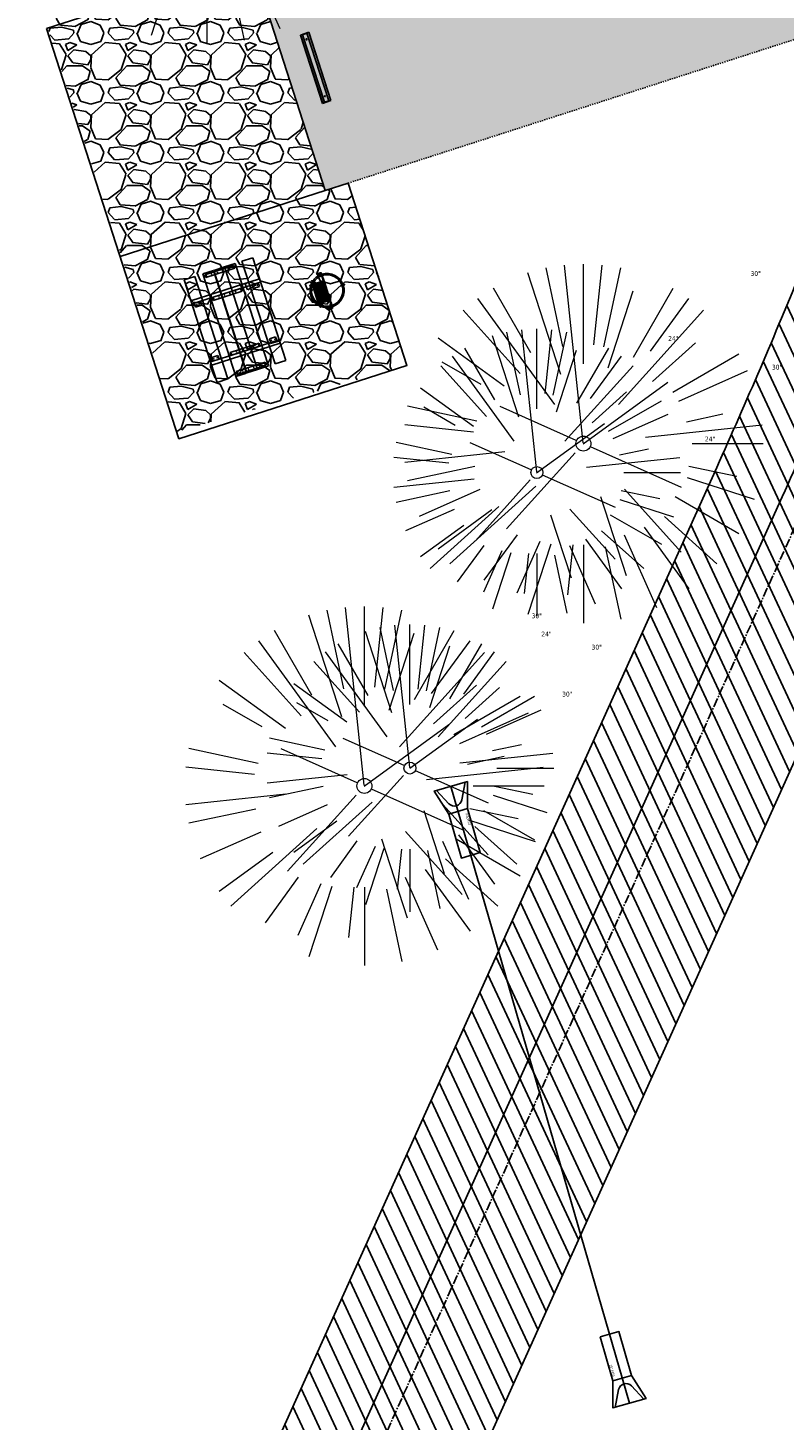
# Model space of a CAD drawing. Header units: feet. Extents: x 1134296 to 1140710, y 647902 to 649877.
# Tile 39 of 57: x 1134965 to 1135028, y 648829 to 648945. Entities that reach past the tile are written whole.
import ezdxf
from ezdxf.lldxf.tags import DXFTag

# ---------------------------------------------------------------- set-up
doc = ezdxf.new("R2010")
doc.units = ezdxf.units.FT
doc.header["$MEASUREMENT"] = 0
doc.linetypes.add('CENTER2', pattern=[1.125, 0.75, -0.125, 0.125, -0.125])
doc.linetypes.add('RAD', pattern=[0.13, 0.08, -0.05])
for name, color, linetype, lineweight in [('-ANGLE-IRON', 8, 'Continuous', 25), ('V-SITE-VEGE', 55, 'Continuous', 18), ('V-SITE-VEGE-TEXT', 8, 'Continuous', 18)]:
    doc.layers.add(name, color=color, linetype=linetype, lineweight=lineweight)
for name, color, linetype in [('-BOLTS-LAGS-SCREWS', 7, 'Continuous'), ('-CONCRETE', 9, 'Continuous'), ('-HARDWARE', 7, 'Continuous'), ('-TIMBER', 5, 'Continuous'), ('C-CAMPSITE-PADS', 6, 'Continuous'), ('C-PRKG-ASPH', 8, 'Continuous'), ('C-PRKG-GRVL', 8, 'Continuous'), ('C-PRKG-WHEL-STOP', 9, 'Continuous'), ('C-ROAD-ASPHALT', 1, 'Continuous'), ('C-ROAD-CNTR', 1, 'CENTER2'), ('C-ROAD-GRVL', 1, 'RAD'), ('C-SWLK-GRVL-PATT', 8, 'Continuous'), ('C-UTIL-STRM-PIPE', 210, 'Continuous'), ('C-UTIL-STRM-STRC', 210, 'Continuous'), ('C-UTIL-WATER-MEP', 7, 'WATER (.5x)'), ('G-XREF', 7, 'Continuous')]:
    doc.layers.add(name, color=color, linetype=linetype)
doc.styles.add('SEI-Dim & Leader', font='tahoma.ttf')
doc.styles.get("Standard").update_dxf_attribs({"font": 'arial.ttf'})
tags = doc.linetypes.add('WATER (.5x)', pattern='A,0.75,-0.2,["W",Standard,S=0.08,R=0,X=-0.1,Y=-0.04],-0.05', length=1).pattern_tags.tags
tags[6] = DXFTag(74, 10)
pattern_1 = [(115, (0, 0), (-1.132884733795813, -0.5282728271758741), [])]

# ---------------------------------------------------------------- blocks, each defined once
blk = doc.blocks.new('V-SITE-VEGE-Coniferious Tree 2')
at = {"color": 0, "linetype": 'ByBlock'}
for p, q in [((-0.06264093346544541, 0.1926377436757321), (-0.1545378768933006, 0.4755369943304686)), ((-0.0574950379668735, 0.2703678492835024), (-0.1039851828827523, 0.4890788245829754)), ((-0.0003172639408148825, 0.0025937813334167), (-0.05229705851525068, 0.4972664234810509)), ((-3.601054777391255e-05, 0.2219193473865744), (-3.601054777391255e-05, 0.5000060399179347)), ((0.02890183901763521, 0.2753366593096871), (0.05222503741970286, 0.4972664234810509)), ((0.0571938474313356, 0.2692740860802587), (0.1039131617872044, 0.4890788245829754)), ((-0.1460065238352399, 0.2528363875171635), (-0.2500390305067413, 0.4330260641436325)), ((0.139142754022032, 0.2410654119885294), (0.2499670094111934, 0.4330260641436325)), ((-0.07913071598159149, 0.1088658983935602), (-0.2939353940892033, 0.4045257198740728)), ((0.06850648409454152, 0.2109817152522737), (0.1382469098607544, 0.425630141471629)), ((0.1868724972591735, 0.2572635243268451), (0.2938633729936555, 0.4045257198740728)), ((-0.1756943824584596, 0.1950752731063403), (-0.3346129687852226, 0.3715878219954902)), ((0.09777767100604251, 0.108636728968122), (0.3345409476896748, 0.3715878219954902)), ((-0.2201011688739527, 0.1598873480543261), (-0.4045617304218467, 0.2938993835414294)), ((0.1919663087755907, 0.1728666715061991), (0.3115823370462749, 0.2805763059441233)), ((0.2487690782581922, 0.143647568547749), (0.4329900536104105, 0.2500030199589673)), ((-0.2844040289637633, 0.1641894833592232), (-0.393144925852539, 0.2269610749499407)), ((0.2658942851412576, 0.1183972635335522), (0.4567507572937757, 0.2033670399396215)), ((-0.0009318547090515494, -0.0006770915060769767), (0.2349564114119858, 0.1707208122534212)), ((-0.2961437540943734, 0.06292784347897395), (-0.4891148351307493, 0.1039491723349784)), ((-0.01992166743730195, 0.008854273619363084), (-0.2318825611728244, 0.1032199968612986)), ((0.2872695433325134, 0.06106323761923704), (0.3884790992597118, 0.08257391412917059)), ((-0.3060292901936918, 0.03215663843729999), (-0.4973024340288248, 0.05226104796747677)), ((0.173080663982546, 0.01818771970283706), (0.497230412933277, 0.05226104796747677)), ((0.3024988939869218, 0), (0.4999700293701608, 0)), ((-0.2182782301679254, -0.02292736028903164), (-0.4973024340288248, -0.05226104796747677)), ((-0.02300503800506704, -0.02554197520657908), (-0.2137781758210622, -0.2373882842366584)), ((0.01849546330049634, -0.008260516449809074), (0.2719985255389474, -0.1211160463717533)), ((-0.302185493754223, -0.0642195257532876), (-0.4891148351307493, -0.1039491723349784)), ((0.2936342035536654, -0.06241742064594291), (0.4274066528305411, -0.09084484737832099)), ((0.2891445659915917, -0.09395946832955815), (0.4755009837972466, -0.1545018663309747)), ((-0.2881436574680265, -0.1282723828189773), (-0.4568227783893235, -0.2033670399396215)), ((-0.1320480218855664, -0.1188660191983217), (-0.3716238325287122, -0.3345769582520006)), ((0.04781873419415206, -0.1473038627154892), (0.1192466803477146, -0.3671294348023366)), ((0.1143820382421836, -0.1271057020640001), (0.2718110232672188, -0.301920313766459)), ((0.2555295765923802, -0.1475434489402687), (0.4329900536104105, -0.2500030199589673)), ((-0.254528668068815, -0.1848980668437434), (-0.4045617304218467, -0.2938993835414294)), ((0.1688618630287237, -0.2324611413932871), (0.2938633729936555, -0.4045257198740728)), ((0.2253521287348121, -0.2029399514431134), (0.3715518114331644, -0.3345769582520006)), ((-0.1842986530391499, -0.2536176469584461), (-0.2766747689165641, -0.3807650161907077)), ((0.1131111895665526, -0.2541280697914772), (0.2033310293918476, -0.4567867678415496)), ((-0.1213812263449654, -0.2725449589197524), (-0.1855903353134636, -0.4167758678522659)), ((-0.09098502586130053, -0.2799408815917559), (-0.1545378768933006, -0.4755369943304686)), ((-0.02966136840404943, -0.2817638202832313), (-0.04434904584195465, -0.4216092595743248)), ((-3.601054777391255e-05, -0.2817638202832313), (-3.601054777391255e-05, -0.5000060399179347)), ((0.06104806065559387, -0.2873055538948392), (0.1039131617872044, -0.4890788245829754))]:
    blk.add_line(p, q, dxfattribs=at)
blk.add_circle((-3.601054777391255e-05, 0), 0.02083358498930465)
blk = doc.blocks.new('C_XBASE-PACTOLA_02403811')
at = {"layer": 'V-SITE-VEGE', "xscale": 29.99963760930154, "yscale": 29.99963760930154, "zscale": 29.99963760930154}
for p in [(1134979.718, 648959.1), (1135011.16, 648910.728), (1134992.881, 648882.126)]:
    blk.add_blockref('V-SITE-VEGE-Coniferious Tree 2', p, dxfattribs=at)
at = {"layer": 'V-SITE-VEGE', "xscale": 23.99971008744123, "yscale": 23.99971008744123, "zscale": 23.99971008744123, "rotation": 8.537736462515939e-07}
for p in [(1135007.276, 648908.312), (1134996.683, 648883.617)]:
    blk.add_blockref('V-SITE-VEGE-Coniferious Tree 2', p, dxfattribs=at)
at = {"layer": 'V-SITE-VEGE-TEXT', "char_height": 0.4, "attachment_point": 7, "style": 'SEI-Dim & Leader'}
for s, insert in [('30"', (1135025.11890625, 648924.728)), ('24"', (1135018.243125, 648919.312)), ('30"', (1135026.90090625, 648916.906)), ('24"', (1135021.310125, 648910.913)), ('30"', (1135006.83990625, 648896.126)), ('24"', (1135007.650125, 648894.617)), ('30"', (1135011.84790625, 648893.516)), ('30"', (1135009.39090625, 648889.591))]:
    blk.add_mtext(s, dxfattribs=dict(at, insert=insert))
blk = doc.blocks.new('*U1397')
at = {"flags": 128}
blk.add_lwpolyline([(-0.1771046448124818, -2.31034417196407), (-1.38081670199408, -0.399689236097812), (1.380816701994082, 0.3996892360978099), (1.383818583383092, -1.85852155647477)], dxfattribs=at)
blk.add_lwpolyline([(1.200710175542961, 0.3475558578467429), (0.9077532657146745, -1.138492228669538, -0.609256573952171), (-0.1592595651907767, -1.447348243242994), (-1.200710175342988, -0.3475558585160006)], format="xyb", dxfattribs=at)
blk.add_lwpolyline([(2.448729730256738, -5.53749753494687), (0.8878065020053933, -5.989320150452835), (-0.1771046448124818, -2.31034417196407), (1.383818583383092, -1.85852155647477)], close=True, dxfattribs=at)
at = {"layer": 'Defpoints'}
blk.add_text('15" FES', height=0.1999999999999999, rotation=106.1174161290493, dxfattribs=at).set_placement((1.686567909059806, -3.212698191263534))
blk = doc.blocks.new('*U1395')
at = {"flags": 128}
blk.add_lwpolyline([(-2.448729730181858, 5.537497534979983), (-0.8878065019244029, 5.989320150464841), (0.1771046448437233, 2.310344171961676), (-1.383818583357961, 1.858521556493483)], close=True, dxfattribs=at)
blk.add_lwpolyline([(0.1771046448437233, 2.310344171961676), (1.380816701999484, 0.3996892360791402), (-1.380816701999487, -0.3996892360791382), (-1.383818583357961, 1.858521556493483)], dxfattribs=at)
blk.add_lwpolyline([(-1.200710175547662, -0.3475558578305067), (-0.9077532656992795, 1.138492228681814, -0.609256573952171), (0.159259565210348, 1.44734824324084), (1.200710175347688, 0.3475558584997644)], format="xyb", dxfattribs=at)
at = {"layer": 'Defpoints'}
blk.add_text('15" FES', height=0.2, rotation=286.1174161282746, dxfattribs=at).set_placement((-1.686567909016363, 3.21269819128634))
blk = doc.blocks.new('Wheel_Stop')
for points in [[(-36, 6.75), (36, 6.75)], [(-36, -2.25), (-36, 6.75)], [(-35.625, 4.5), (-36, 6.75)], [(-35.625, 0), (-36, -2.25)], [(-35.955, 6.48), (35.955, 6.48)], [(-35.625, 4.5), (-35.625, 0)], [(-35.625, 4.5), (35.625, 4.5)], [(-35.625, 0), (35.625, 0)], [(35.625, 4.5), (36, 6.75)], [(35.625, 4.5), (35.625, 0)], [(35.625, 0), (36, -2.25)], [(36, -2.25), (36, 6.75)], [(-36, -2.25), (36, -2.25)], [(-35.955, -1.98), (35.955, -1.98)]]:
    blk.add_lwpolyline(points)
for centre in [(-30, 2.25), (30, 2.25)]:
    blk.add_circle(centre, 0.5)
blk = doc.blocks.new('10FT_Precast Table')
at = {"layer": '-ANGLE-IRON'}
for p, q in [((-28.53399626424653, 27.12499979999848), (-28.53399626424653, 33.62500020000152)), ((-28.53399626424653, 33.62500020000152), (-24.53403626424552, 33.62500020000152)), ((-24.53403626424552, 33.62500020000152), (-24.53403626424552, 27.12499979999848)), ((28.46604333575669, 27.12499979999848), (28.46604333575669, 33.62500020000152)), ((28.46604333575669, 33.62500020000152), (32.4660033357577, 33.62500020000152)), ((32.4660033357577, 33.62500020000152), (32.4660033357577, 27.12499979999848)), ((-49.49999999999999, 15.84066587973), (-52.49999999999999, 15.84066587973)), ((-52.49999999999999, 15.84066587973), (-52.49999999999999, -14.65933416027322)), ((-49.49999999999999, -14.65933416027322), (-49.49999999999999, 15.84066587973)), ((-24.53403626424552, 27.12499979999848), (-28.53399626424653, 27.12499979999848)), ((-25.53399626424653, 15.8406658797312), (-28.53399626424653, 15.8406658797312)), ((-28.53399626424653, 15.8406658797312), (-28.53399626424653, -14.65933416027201)), ((-25.53399626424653, -14.65933416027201), (-25.53399626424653, 15.8406658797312)), ((32.4660033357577, 27.12499979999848), (28.46604333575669, 27.12499979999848)), ((32.4660033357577, 15.84066587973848), (29.4660033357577, 15.84066587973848)), ((29.4660033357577, 15.84066587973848), (29.4660033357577, -14.65933416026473)), ((32.4660033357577, -14.65933416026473), (32.4660033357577, 15.84066587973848)), ((52.50000000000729, 15.8406658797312), (49.50000000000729, 15.8406658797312)), ((49.50000000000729, 15.8406658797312), (49.50000000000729, -14.65933416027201)), ((52.50000000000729, -14.65933416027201), (52.50000000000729, 15.8406658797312)), ((-52.49999999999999, -14.65933416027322), (-49.49999999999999, -14.65933416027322)), ((-28.53399626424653, -14.65933416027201), (-25.53399626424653, -14.65933416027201)), ((-28.53399626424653, -33.62500019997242), (-28.53399626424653, -27.12499979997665)), ((-28.53399626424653, -27.12499979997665), (-24.53403626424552, -27.12499979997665)), ((-24.53403626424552, -27.12499979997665), (-24.53403626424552, -33.62500019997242)), ((28.46604333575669, -33.62500019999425), (28.46604333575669, -27.1249997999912)), ((28.46604333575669, -27.1249997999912), (32.4660033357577, -27.1249997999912)), ((29.4660033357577, -14.65933416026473), (32.4660033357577, -14.65933416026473)), ((32.4660033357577, -27.1249997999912), (32.4660033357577, -33.62500019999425)), ((49.50000000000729, -14.65933416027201), (52.50000000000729, -14.65933416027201)), ((-24.53403626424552, -33.62500019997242), (-28.53399626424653, -33.62500019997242)), ((32.4660033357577, -33.62500019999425), (28.46604333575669, -33.62500019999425))]:
    blk.add_line(p, q, dxfattribs=at)
at = {"layer": '-BOLTS-LAGS-SCREWS'}
for centre in [(-26.53401626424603, 32.12500020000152), (-26.53401626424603, 28.62499979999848), (30.46602333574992, 32.12500020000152), (30.46602333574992, 28.62499979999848), (-50.99999999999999, 14.84066987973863), (-27.03399626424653, 14.84066987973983), (30.9660033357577, 14.84066987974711), (51.00000000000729, 14.84066987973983), (-50.99999999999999, 9.340670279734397), (-50.99999999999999, 3.340670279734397), (-27.03399626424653, 9.340670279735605), (-27.03399626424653, 3.340670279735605), (30.9660033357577, 9.34067027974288), (30.9660033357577, 3.340670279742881), (51.00000000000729, 9.340670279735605), (51.00000000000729, 3.340670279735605), (-50.99999999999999, -2.159338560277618), (-50.99999999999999, -8.159338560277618), (-50.99999999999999, -13.65933816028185), (-27.03399626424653, -2.15933856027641), (-27.03399626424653, -8.15933856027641), (-27.03399626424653, -13.65933816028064), (30.9660033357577, -2.159338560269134), (30.9660033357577, -8.159338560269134), (30.9660033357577, -13.65933816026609), (51.00000000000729, -2.15933856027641), (51.00000000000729, -8.15933856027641), (51.00000000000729, -13.65933816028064), (-26.53401626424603, -28.62499979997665), (-26.53401626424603, -32.12500019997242), (30.46602333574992, -28.6249997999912), (30.46602333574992, -32.12500019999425)]:
    blk.add_circle(centre, 0.15625000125, dxfattribs=at)
at = {"layer": '-CONCRETE'}
for p, q in [((-32.03399630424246, -35.99999999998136), (-32.03399630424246, 35.99999999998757)), ((-28.53399626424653, 35.99999999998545), (-28.53399626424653, 33.62500020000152)), ((32.4660033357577, 36), (32.4660033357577, 33.62500020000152)), ((35.96600337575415, -35.99999999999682), (35.96600337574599, 35.99999999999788)), ((-28.53399626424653, -27.12499979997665), (-28.53399626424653, 27.12499979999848)), ((32.4660033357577, -27.1249997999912), (32.4660033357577, 27.12499979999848)), ((-28.53399626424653, -35.99999999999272), (-28.53399626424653, -33.62500019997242)), ((32.4660033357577, -33.62500019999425), (32.4660033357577, -36))]:
    blk.add_line(p, q, dxfattribs=at)
at = {"layer": '-TIMBER'}
for p, q in [((-53.99999999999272, 24.74999999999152), (-54, 35.99999999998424)), ((-54, 35.99999999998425), (54, 36.0000000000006)), ((54.00000000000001, 24.75000000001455), (54.00000000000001, 36)), ((-54, 24.74999999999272), (53.99999999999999, 24.74999999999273)), ((-53.99999999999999, 6.465667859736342), (-53.99999999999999, 17.71566785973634)), ((-53.99999999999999, 17.71566785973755), (54, 17.71566785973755)), ((54.00000000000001, 17.71566785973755), (54.00000000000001, 6.46566785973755)), ((-53.99999999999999, 6.46566785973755), (54, 6.46566785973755)), ((-53.99999999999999, -5.034336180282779), (-53.99999999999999, 6.215667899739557)), ((-53.99999999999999, 6.215667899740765), (54, 6.215667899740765)), ((54.00000000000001, 6.215667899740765), (54.00000000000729, -5.034336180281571)), ((54.00000000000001, -5.034336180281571), (-53.99999999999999, -5.034336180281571)), ((-53.99999999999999, -16.53433614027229), (-53.99999999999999, -5.28433614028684)), ((54.00000000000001, -5.284336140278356), (-53.99999999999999, -5.284336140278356)), ((54.00000000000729, -5.28433614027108), (54.00000000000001, -16.53433614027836)), ((54.00000000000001, -16.53433614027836), (-53.99999999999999, -16.53433614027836)), ((-54, -35.99999999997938), (-53.99999999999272, -24.74999999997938)), ((-54, -24.74999999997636), (53.99999999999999, -24.75000000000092)), ((54.00000000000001, -36), (54.00000000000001, -24.75)), ((-54, -35.99999999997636), (53.99999999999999, -36.00000000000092))]:
    blk.add_line(p, q, dxfattribs=at)
blk = doc.blocks.new('*X386')
at = {"color": 0}
for p, q in [((146.0622026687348, 353.5980429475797), (146.1426743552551, 353.6785146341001)), ((146.0622026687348, 352.8909361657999), (146.8122026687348, 353.6409361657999)), ((146.0622026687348, 352.5373827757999), (146.8122026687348, 353.2873827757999)), ((146.0622026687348, 351.8302759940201), (146.8122026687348, 352.5802759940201)), ((146.0622026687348, 351.4767226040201), (146.8122026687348, 352.2267226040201)), ((146.0622026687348, 350.7696158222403), (146.8122026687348, 351.5196158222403)), ((146.3246548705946, 350.6785146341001), (146.8122026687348, 351.1660624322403))]:
    blk.add_line(p, q, dxfattribs=at)
blk = doc.blocks.new('Pilot Rocks FS-30_18_PA')
at = {"layer": '-HARDWARE'}
for p, q in [((-8.817777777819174, 0.04421580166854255), (-17.86666666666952, 0.04421580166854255)), ((-17.86666666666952, 0.04421580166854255), (-12.77892653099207, 0.04421580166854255)), ((-10.20000000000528, 0.04421580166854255), (10.19999999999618, 0.04421580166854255)), ((8.817777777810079, 0.04421580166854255), (17.86666666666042, 0.04421580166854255)), ((12.77892653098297, 0.04421580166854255), (17.86666666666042, 0.04421580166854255)), ((-18.93333333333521, -4.555784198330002), (-18.93333333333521, -1.355784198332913)), ((-18.93333333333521, -1.355784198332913), (-18.86666666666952, -1.355784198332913)), ((-18.86666666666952, -1.355784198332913), (-18.86666666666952, -0.9557841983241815)), ((-18.86666666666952, -1.355784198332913), (-18.86666666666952, -0.9557841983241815)), ((-18.20000000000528, -1.355784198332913), (-18.20000000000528, -0.9557841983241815)), ((-18.20000000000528, -0.9557841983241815), (-18.20000000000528, -1.355784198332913)), ((-18.20000000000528, -1.355784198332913), (-18.13333333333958, -1.355784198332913)), ((-18.13333333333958, -1.355784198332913), (-18.13333333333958, -4.555784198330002)), ((-8.817777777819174, -0.6224508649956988), (-17.86666666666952, -0.6224508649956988)), ((-13.33940419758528, -0.6224508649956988), (-17.86666666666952, -0.6224508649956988)), ((-10.20000000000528, -0.6224508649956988), (10.19999999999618, -0.6224508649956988)), ((-10.20000000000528, -0.6224508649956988), (-10.20000000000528, -11.31238912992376)), ((-10.20000000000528, -11.31238912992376), (-10.20000000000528, -14.84572246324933)), ((-10.20000000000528, -13.68324198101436), (-10.20000000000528, -14.84572246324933)), ((-9.533333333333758, -0.6224508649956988), (-9.533333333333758, -11.31238912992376)), ((-9.533333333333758, -11.31238912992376), (-9.533333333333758, -14.84572246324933)), ((-9.533333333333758, -11.64572246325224), (9.533333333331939, -11.64572246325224)), ((-9.533333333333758, -12.31238912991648), (9.533333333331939, -12.31238912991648)), ((-8.817777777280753, -0.6224508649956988), (-8.817777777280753, -11.64572246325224)), ((-8.284444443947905, -0.6224508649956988), (-8.284444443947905, -11.64572246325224)), ((-7.502222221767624, -0.6224508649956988), (-7.502222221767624, -11.64572246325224)), ((-6.9688888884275, -0.6224508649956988), (-6.9688888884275, -11.64572246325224)), ((-6.18666666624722, -0.6224508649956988), (-6.18666666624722, -11.64572246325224)), ((-5.653333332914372, -0.6224508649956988), (-5.653333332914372, -11.64572246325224)), ((-4.871111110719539, -0.6224508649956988), (-4.871111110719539, -11.64572246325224)), ((-4.337777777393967, -0.6224508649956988), (-4.337777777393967, -11.64572246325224)), ((-3.555555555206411, -0.6224508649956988), (-3.555555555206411, -11.64572246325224)), ((-3.022222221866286, -0.6224508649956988), (-3.022222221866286, -11.64572246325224)), ((-2.23999999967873, -0.6224508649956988), (-2.23999999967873, -11.64572246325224)), ((-1.706666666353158, -0.6224508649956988), (-1.706666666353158, -11.64572246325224)), ((-0.9244444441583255, -0.6224508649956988), (-0.9244444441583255, -11.64572246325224)), ((-0.3911111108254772, -0.6224508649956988), (-0.3911111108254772, -11.64572246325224)), ((0.3911111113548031, -0.6224508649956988), (0.3911111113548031, -11.64572246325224)), ((0.9244444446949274, -0.6224508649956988), (0.9244444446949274, -11.64572246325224)), ((1.706666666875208, -0.6224508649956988), (1.706666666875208, -11.64572246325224)), ((2.240000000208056, -0.6224508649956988), (2.240000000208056, -11.64572246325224)), ((3.022222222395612, -0.6224508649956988), (3.022222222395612, -11.64572246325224)), ((3.555555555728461, -0.6224508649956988), (3.555555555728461, -11.64572246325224)), ((4.337777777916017, -0.6224508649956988), (4.337777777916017, -11.64572246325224)), ((4.871111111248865, -0.6224508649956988), (4.871111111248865, -11.64572246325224)), ((5.653333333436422, -0.6224508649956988), (5.653333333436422, -11.64572246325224)), ((6.18666666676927, -0.6224508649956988), (6.18666666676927, -11.64572246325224)), ((6.968888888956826, -0.6224508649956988), (6.968888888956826, -11.64572246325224)), ((7.502222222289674, -0.6224508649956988), (7.502222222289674, -11.64572246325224)), ((8.28444444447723, -0.6224508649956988), (8.28444444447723, -11.64572246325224)), ((8.817777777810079, -0.6224508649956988), (8.817777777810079, -11.64572246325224)), ((17.86666666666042, -0.6224508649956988), (8.817777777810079, -0.6224508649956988)), ((9.533333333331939, -0.6224508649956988), (9.533333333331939, -11.31238912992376)), ((9.533333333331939, -11.31238912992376), (9.533333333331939, -14.84572246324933)), ((10.19999999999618, -0.6224508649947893), (10.19999999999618, -11.31238912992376)), ((10.19999999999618, -11.31238912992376), (10.19999999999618, -14.84572246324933)), ((10.19999999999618, -14.84572246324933), (10.19999999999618, -13.68324198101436)), ((18.13333333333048, -4.555784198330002), (18.13333333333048, -1.355784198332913)), ((18.13333333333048, -1.355784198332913), (18.19999999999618, -1.355784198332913)), ((18.93333333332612, -4.555784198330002), (18.13333333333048, -4.555784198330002)), ((18.19999999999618, -1.355784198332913), (18.19999999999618, -0.9557841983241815)), ((18.19999999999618, -1.355784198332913), (18.19999999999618, -0.9557841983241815)), ((18.86666666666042, -1.355784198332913), (18.86666666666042, -0.9557841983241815)), ((18.86666666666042, -0.9557841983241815), (18.86666666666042, -1.355784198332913)), ((18.86666666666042, -1.355784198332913), (18.93333333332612, -1.355784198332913)), ((18.93333333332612, -1.355784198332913), (18.93333333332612, -4.555784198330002)), ((-9.533333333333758, -14.84572246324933), (-9.533333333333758, -14.47618734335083)), ((9.533333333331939, -14.47618734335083), (9.533333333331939, -14.84572246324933))]:
    blk.add_line(p, q, dxfattribs=at)
at = {"layer": '-HARDWARE', "flags": 128}
for points in [[(0.04426932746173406, 18.18944163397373, 1), (-0.6223972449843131, 18.18908719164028), (-0.6206959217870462, 14.98908764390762, 1), (0.04597065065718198, 14.98944208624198), (0.04426932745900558, 18.18944163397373)], [(-11.77825193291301, -8.933957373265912, -1), (-11.29140720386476, -9.3893985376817), (-13.47752479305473, -11.72625323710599, -1), (-13.96436952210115, -11.27081207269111), (-11.77825193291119, -8.93395737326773)], [(11.77825193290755, -8.933957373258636, 1), (11.29140720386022, -9.389398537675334), (13.47752479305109, -11.72625323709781, 1), (13.96436952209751, -11.27081207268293), (11.77825193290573, -8.933957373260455)]]:
    blk.add_lwpolyline(points, format="xyb", dxfattribs=at)
at = {"layer": '-HARDWARE'}
for points in [[(-18.93333333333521, -4.555784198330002), (-18.93333333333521, -1.355784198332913), (-18.13333333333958, -1.355784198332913), (-18.13333333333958, -4.555784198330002)], [(-7.502222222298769, -11.64572246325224), (-8.28444444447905, -11.64572246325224), (-8.28444444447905, -0.6224508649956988), (-7.502222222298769, -0.6224508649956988)], [(-6.186666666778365, -11.64572246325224), (-6.968888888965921, -11.64572246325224), (-6.968888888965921, -0.6224508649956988), (-6.186666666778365, -0.6224508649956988)], [(-4.87111111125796, -11.64572246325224), (-5.653333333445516, -11.64572246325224), (-5.653333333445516, -0.6224508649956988), (-4.87111111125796, -0.6224508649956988)], [(-3.555555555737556, -11.64572246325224), (-4.337777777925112, -11.64572246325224), (-4.337777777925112, -0.6224508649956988), (-3.555555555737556, -0.6224508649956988)], [(-2.240000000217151, -11.64572246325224), (-3.022222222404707, -11.64572246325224), (-3.022222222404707, -0.6224508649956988), (-2.240000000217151, -0.6224508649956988)], [(-0.9244444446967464, -11.64572246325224), (-1.706666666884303, -11.64572246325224), (-1.706666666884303, -0.6224508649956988), (-0.9244444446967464, -0.6224508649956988)], [(-0.3911111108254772, -11.64572246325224), (0.3911111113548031, -11.64572246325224), (0.3911111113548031, -0.6224508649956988), (-0.3911111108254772, -0.6224508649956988)], [(0.9244444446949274, -11.64572246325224), (1.706666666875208, -11.64572246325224), (1.706666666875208, -0.6224508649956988), (0.9244444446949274, -0.6224508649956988)], [(2.240000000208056, -11.64572246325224), (3.022222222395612, -11.64572246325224), (3.022222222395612, -0.6224508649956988), (2.240000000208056, -0.6224508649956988)], [(3.555555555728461, -11.64572246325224), (4.337777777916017, -11.64572246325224), (4.337777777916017, -0.6224508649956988), (3.555555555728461, -0.6224508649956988)], [(4.871111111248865, -11.64572246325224), (5.653333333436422, -11.64572246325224), (5.653333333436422, -0.6224508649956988), (4.871111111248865, -0.6224508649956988)], [(6.18666666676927, -11.64572246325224), (6.968888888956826, -11.64572246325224), (6.968888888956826, -0.6224508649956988), (6.18666666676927, -0.6224508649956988)], [(7.502222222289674, -11.64572246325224), (8.28444444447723, -11.64572246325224), (8.28444444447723, -0.6224508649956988), (7.502222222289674, -0.6224508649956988)], [(18.93333333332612, -4.555784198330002), (18.93333333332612, -1.355784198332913), (18.13333333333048, -1.355784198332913), (18.13333333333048, -4.555784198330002)]]:
    blk.add_lwpolyline(points, close=True, dxfattribs=at)
for centre, radius, start, end in [((0, 9.094947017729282e-13), 17.06666666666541, 0.1484403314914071, 179.8515596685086), ((0, 0), 15.73333333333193, 0.1610200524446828, 179.8389799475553), ((-17.86666666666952, -0.9557841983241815), 1, 90, 180), ((-17.86666666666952, -0.9557841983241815), 1, 90, 180), ((17.86666666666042, -0.9557841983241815), 1, 0, 90), ((17.86666666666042, -0.9557841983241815), 1, 0, 90), ((-17.86666666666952, -0.9557841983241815), 0.3333333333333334, 90, 180), ((-17.86666666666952, -0.9557841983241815), 0.3333333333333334, 90, 180), ((0, 9.094947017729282e-13), 17.06666666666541, 182.0901397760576, 220.7490543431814), ((0, 0), 15.73333333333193, 182.2673591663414, 220.2247561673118), ((-9.094947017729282e-13, 1.818989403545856e-12), 17.06666666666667, 220.7490543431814, 233.2977773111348), ((-9.094947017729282e-13, 1.818989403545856e-12), 15.73333333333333, 220.2247561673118, 229.5860659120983), ((-9.866666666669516, -11.64572246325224), 0.3333333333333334, 0, 180), ((-9.094947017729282e-13, 1.818989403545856e-12), 15.73333333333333, 232.7040475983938, 307.2959524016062), ((9.866666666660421, -11.64572246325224), 0.3333333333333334, 0, 180), ((-9.094947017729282e-13, 1.818989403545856e-12), 15.73333333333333, 310.4139340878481, 319.7752438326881), ((-6.821210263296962e-11, 6.548361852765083e-11), 17.06666666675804, 306.7022226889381, 319.2509456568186), ((0, 0), 15.73333333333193, 319.7752438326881, 357.7326408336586), ((0, 9.094947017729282e-13), 17.06666666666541, 319.2509456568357, 357.9098602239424), ((17.86666666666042, -0.9557841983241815), 0.3333333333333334, 0, 90), ((17.86666666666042, -0.9557841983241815), 0.3333333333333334, 0, 90), ((-9.866666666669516, -14.84572246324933), 0.3333333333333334, 180, 0), ((-9.866666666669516, -14.84572246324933), 0.3333333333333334, 180, 0), ((-9.094947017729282e-13, 1.818989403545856e-12), 17.06666666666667, 236.0413981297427, 303.9586018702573), ((9.866666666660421, -14.84572246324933), 0.3333333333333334, 180, 0), ((9.866666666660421, -14.84572246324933), 0.3333333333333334, 180, 0)]:
    blk.add_arc(centre, radius, start, end, dxfattribs=at)
at = {"layer": '-HARDWARE', "rotation": 180}
for p, xscale, yscale, zscale in [((137.6663495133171, 372.583162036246), 1.066666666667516, 1.066666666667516, 1.066666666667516), ((-137.6663495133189, 372.583162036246), -1.066666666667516, 1.066666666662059, 1.066666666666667)]:
    blk.add_blockref('*X386', p, dxfattribs=dict(at, xscale=xscale, yscale=yscale, zscale=zscale))
blk = doc.blocks.new('C_PBASE-PACTOLA_02403811')
at = {"layer": 'C-CAMPSITE-PADS'}
blk.add_lwpolyline([(1134966.351838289, 648945.3967270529), (1134983.485116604, 648950.9149491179), (1134989.616474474, 648931.8779731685), (1134991.520172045, 648932.4911089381), (1134996.425258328, 648917.2615282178), (1134977.388282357, 648911.1301704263)], close=True, dxfattribs=at)
at = {"layer": 'C-ROAD-ASPHALT'}
blk.add_lwpolyline([(1134916.811965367, 648653.2299950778), (1134952.321656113, 648718.215074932, 0.01915469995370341), (1134969.657277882, 648753.0477392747), (1135036.873309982, 648902.1641641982, 0.009218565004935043), (1135044.254367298, 648919.3790657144), (1135101.509820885, 649060.0203951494, 0.04927264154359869), (1135107.544114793, 649080.3791714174), (1135113.245677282, 649110.0761826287, 0.3025232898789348), (1135079.742163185, 649189.7952543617), (1135017.583038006, 649231.0012923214, 0.03670103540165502), (1134952.658282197, 649267.4907225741), (1134930.361796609, 649277.95101182, 0.265468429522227), (1134828.518541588, 649269.7547374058), (1134807.494103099, 649255.3935736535, 0.04164346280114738), (1134780.654611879, 649233.5777859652), (1134706.829601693, 649162.5981949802, 0.05765878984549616), (1134625.196538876, 649063.6602364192, -0.5722564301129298), (1134616.582948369, 649064.0343807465), (1134601.857481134, 649091.7855040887)], format="xyb", dxfattribs=at)
blk.add_lwpolyline([(1134609.502741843, 649004.1715281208, -0.08481675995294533), (1134717.918854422, 649151.0643979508), (1134791.743864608, 649222.0439889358, -0.04164346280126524), (1134816.518779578, 649242.1816391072), (1134837.543218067, 649256.5428028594, -0.2654684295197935), (1134923.566161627, 649263.4658695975), (1134945.862647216, 649253.0055803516, -0.03670103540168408), (1135008.742528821, 649217.6654234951), (1135070.901654, 649176.4593855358, -0.3025232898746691), (1135097.532652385, 649113.0929439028), (1135091.831089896, 649083.3959326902, -0.0492726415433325), (1135086.690765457, 649066.0532714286), (1135029.43531187, 648925.4119419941, -0.009218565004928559), (1135022.286728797, 648908.7392420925), (1134970.105907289, 648792.9779079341, 0.09466954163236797), (1134957.786175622, 648834.7349342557), (1134921.92741579, 648904.3472810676, 0.300313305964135), (1134722.086161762, 649016.5601342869), (1134632.500993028, 649010.1122188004, 0.09071439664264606)], format="xyb", close=True, dxfattribs=at)
at = {"layer": 'C-ROAD-CNTR', "flags": 128}
blk.add_lwpolyline([(1134682.815781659, 648422.2458494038), (1134669.21986276, 648425.8462855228, -0.1774687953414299), (1134620.150062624, 648460.1534391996), (1134616.502637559, 648465.3792168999, -0.1042089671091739), (1134576.197064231, 648560.2628234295), (1134558.554057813, 648650.0509356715, -0.01381007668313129), (1134553.979962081, 648677.2843639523), (1134544.902369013, 648742.2703875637, -0.09433329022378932), (1134550.434197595, 648854.3354307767), (1134558.997505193, 648889.7214101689, -0.1428635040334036), (1134712.374228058, 649156.8312964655), (1134786.199238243, 649227.8108874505, -0.04164346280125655), (1134812.006441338, 649248.7876063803), (1134833.030879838, 649263.1487701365, -0.2654684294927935), (1134926.96397912, 649270.7084407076), (1134949.260464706, 649260.2481514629, -0.03670103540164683), (1135013.162783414, 649224.3333579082), (1135075.321908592, 649183.1273199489, -0.3025232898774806), (1135105.389164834, 649111.5845632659), (1135099.687602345, 649081.8875520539, -0.04927264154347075), (1135094.100293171, 649063.036833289), (1135036.844839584, 648922.3955038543, -0.009218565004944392), (1135029.58001939, 648905.4517031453), (1134962.363987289, 648756.3352782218, -0.01915469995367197), (1134945.301367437, 648722.0511597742), (1134909.791676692, 648657.06607992, -0.111236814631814), (1134866.238656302, 648607.5744966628), (1134762.181369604, 648532.0907847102, 0.3229446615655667), (1134716.395894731, 648393.2215671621), (1134719.721086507, 648382.7059234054, -0.1714240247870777), (1134715.287797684, 648249.5554414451), (1134707.163513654, 648228.7837741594, -0.02272318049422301), (1134688.713657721, 648187.2766264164, 0.05045028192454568), (1134653.344169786, 648094.1277041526)], format="xyb", dxfattribs=at)
at = {"layer": 'C-ROAD-GRVL'}
blk.add_line((1134991.520172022, 648932.49110901), (1135030.30801046, 648944.9837504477), dxfattribs=at)
at = {"layer": 'C-UTIL-STRM-PIPE', "flags": 128}
blk.add_lwpolyline([(1135000.094880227, 648882.092254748), (1135015.01231789, 648830.5565985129)], dxfattribs=at)
at = {"layer": 'C-UTIL-WATER-MEP', "flags": 128}
blk.add_lwpolyline([(1134713.292159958, 648416.2441137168), (1134669.731849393, 648427.7796426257, -0.1774687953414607), (1134621.79009064, 648461.2981261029), (1134618.142665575, 648466.5239038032, -0.1042089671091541), (1134578.159536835, 648560.6484414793), (1134560.516530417, 648650.4365537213, -0.01381007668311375), (1134555.960731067, 648677.5610482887), (1134546.883138, 648742.5470719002, -0.09433329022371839), (1134552.378087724, 648853.8650148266), (1134560.941395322, 648889.2509942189, -0.1428635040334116), (1134713.760384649, 649155.3895718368), (1134787.585394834, 649226.3691628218, -0.04164346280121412), (1134813.134525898, 649247.1361145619), (1134834.158964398, 649261.4972783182, -0.2654684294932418), (1134926.114524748, 649268.8977979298), (1134948.411010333, 649258.437508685, -0.03670103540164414), (1135012.057719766, 649222.6663743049), (1135074.216844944, 649181.4603363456, -0.302523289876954), (1135103.425036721, 649111.961658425), (1135097.723474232, 649082.264647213, -0.04927264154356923), (1135092.247911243, 649063.7909428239), (1135034.992457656, 648923.1496133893, -0.009218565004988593), (1135027.756696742, 648906.273587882), (1134960.540664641, 648757.1571629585, -0.01915469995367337), (1134943.546295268, 648723.0101809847), (1134908.036604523, 648658.0251011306, -0.1112368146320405), (1134865.064291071, 648609.1934056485), (1134761.007004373, 648533.7096936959, 0.1574684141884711), (1134714.965670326, 648470.6755079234, 0.1574684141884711)], format="xyb", dxfattribs=at)
at = {"layer": 'Defpoints'}
blk.add_lwpolyline([(1134972.483196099, 648926.359751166), (1134972.483196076, 648926.3597512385), (1134989.616474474, 648931.8779731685)], dxfattribs=at)
at = {"layer": '-HARDWARE', "xscale": 0.08333333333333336, "yscale": 0.08333333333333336, "zscale": 0.08333333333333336, "rotation": 287.8525169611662}
blk.add_blockref('Pilot Rocks FS-30_18_PA', (1134989.763428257, 648923.5206072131), dxfattribs=at)
at = {"xscale": 0.08333333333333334, "yscale": 0.08333333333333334, "zscale": 0.08333333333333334, "rotation": 287.8525169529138}
blk.add_blockref('10FT_Precast Table', (1134982.074605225, 648921.0442199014), dxfattribs=at)
at = {"layer": 'C-PRKG-WHEL-STOP', "xscale": 0.08333333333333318, "yscale": 0.08333333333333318, "zscale": 0.08333333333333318, "rotation": 107.8525167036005}
blk.add_blockref('Wheel_Stop', (1134988.989908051, 648942.1820413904), dxfattribs=at)
at = {"layer": 'C-UTIL-STRM-STRC', "color": 221, "linetype": 'Continuous', "lineweight": -3}
for name, p in [('*U1397', (1135000.094880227, 648882.092254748)), ('*U1395', (1135015.01231789, 648830.5565985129, 4636.6332432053))]:
    blk.add_blockref(name, p, dxfattribs=at)
blk = doc.blocks.new('C_PHTCH-PACTOLA_02403811')
at = {"layer": 'C-PRKG-ASPH'}
h = blk.add_hatch(dxfattribs=at)
h.set_pattern_fill('ANSI31', color=256, scale=10, angle=70)
h.set_pattern_definition(pattern_1)
edge = h.paths.add_edge_path(flags=16)
edge.add_arc((1135093.567290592, 648760.3570235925), 541.9999999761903, 143.5703577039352, 153.2664360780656, ccw=False)
edge.add_arc((1135093.567290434, 648760.3570237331), 541.9999997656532, 133.8742793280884, 143.5703577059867, ccw=False)
edge.add_line((1134717.918854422, 649151.0643979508), (1134791.743864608, 649222.0439889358))
edge.add_arc((1134924.814897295, 649083.6384245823), 191.9999999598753, 124.33581191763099, 133.8742793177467, ccw=False)
edge.add_line((1134816.518779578, 649242.1816391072), (1134837.543218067, 649256.5428028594))
edge.add_arc((1134886.614896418, 649184.7029087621), 87.00000000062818, 64.86660358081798, 124.33581191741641, ccw=False)
edge.add_line((1134923.566161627, 649263.4658695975), (1134945.862647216, 649253.0055803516))
edge.add_arc((1134736.896871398, 648807.5874571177), 491.9999999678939, 56.45911934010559, 64.86660355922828, ccw=False)
edge.add_line((1135008.742528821, 649217.6654234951), (1135070.901654, 649176.4593855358))
edge.add_arc((1135036.644680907, 649124.7828938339), 62.00000000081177, -10.868034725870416, 56.45911933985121, ccw=False)
edge.add_line((1135097.532652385, 649113.0929439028), (1135091.831089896, 649083.3959326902))
edge.add_arc((1135001.481196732, 649100.7423100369), 92.00000001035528, 337.8486329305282, 349.13196525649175, ccw=False)
edge.add_line((1135086.690765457, 649066.0532714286), (1135029.43531187, 648925.4119419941))
edge.add_arc((1134573.749357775, 649110.9228871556), 491.9999995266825, 335.73595333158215, 337.84863296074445, ccw=False)
edge.add_line((1135022.286728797, 648908.7392420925), (1134970.105907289, 648792.9779079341))
edge.add_line((1134970.105907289, 648792.9779079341), (1134955.070696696, 648759.622817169))
edge.add_arc((1134506.533324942, 648961.8064625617), 492.0000003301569, 331.3465562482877, 335.7359533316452, ccw=False)
edge.add_line((1134938.281078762, 648725.8872446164), (1134902.771388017, 648660.9021647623))
edge.add_arc((1134778.161263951, 648728.9926705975), 142.0000000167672, 305.95733191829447, 331.34655630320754, ccw=False)
edge.add_line((1134861.541195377, 648614.0501326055), (1134757.483908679, 648538.5664206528))
edge.add_arc((1134835.579196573, 648430.9089730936), 133.0000000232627, 125.9573319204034, 166.4171722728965)
edge.add_arc((1134672.277915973, 648470.363906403), 35.00000000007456, 244.10855969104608, 346.41717227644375, ccw=False)
edge.add_arc((1134691.461854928, 648509.9128519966), 78.95614352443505, 214.9055155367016, 244.1168481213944, ccw=False)
edge.add_line((1134626.710174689, 648464.732186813), (1134623.062749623, 648469.9579645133))
edge.add_arc((1134821.506139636, 648608.4650796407), 241.9999999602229, 191.1167612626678, 214.9138039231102, ccw=False)
edge.add_line((1134584.046954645, 648561.8052956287), (1134566.403948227, 648651.5934078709))
edge.add_arc((1135049.172208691, 648746.4554480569), 491.9999999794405, 187.9519260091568, 191.1167612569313, ccw=False)
edge.add_line((1134561.903038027, 648678.391101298), (1134552.825444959, 648743.3771249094))
edge.add_arc((1134842.017716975, 648783.7730382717), 292.0000000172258, 166.3961174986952, 187.9519260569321, ccw=False)
edge.add_line((1134558.209758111, 648852.4537669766), (1134566.77306571, 648887.8397463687))
edge.add_arc((1135093.567290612, 648760.357023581), 542.0000000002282, 158.0478401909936, 166.396117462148, ccw=False)
edge.add_arc((1135093.567290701, 648760.357023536), 542.0000000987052, 153.2664360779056, 158.0478401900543, ccw=False)
edge = h.paths.add_edge_path()
edge.add_line((1134664.934415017, 648091.0186503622), (1134641.753924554, 648097.236757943))
edge.add_arc((1135131.441785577, 647965.8792352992), 506.9999999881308, 154.1154939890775, 164.9840567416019, ccw=False)
edge.add_arc((1135131.44177555, 647965.8792402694), 506.9999887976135, 153.4314984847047, 154.115493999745, ccw=False)
edge.add_arc((1134241.513528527, 648410.9103548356), 488.0000000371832, 333.4314984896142, 338.6383717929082)
edge.add_line((1134695.987914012, 648233.1548120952), (1134704.112198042, 648253.9264793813))
edge.add_arc((1134529.027803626, 648322.4060737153), 188.0000000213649, 338.6383717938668, 377.1954705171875)
edge.add_arc((1134651.306425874, 648360.2470375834), 60.00000000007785, 17.1954705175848, 74.97265706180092)
edge.add_line((1134666.863224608, 648418.1951696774), (1134661.500576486, 648419.8056636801))
edge.add_arc((1134691.489318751, 648509.9450223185), 94.99699278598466, 223.9418846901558, 251.5980721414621, ccw=False)
edge.add_arc((1134691.535842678, 648509.9839590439), 95.05751145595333, 214.9165962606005, 223.9393241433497, ccw=False)
edge.add_line((1134613.590003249, 648455.5746160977), (1134609.942525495, 648460.8004692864))
edge.add_arc((1134821.506139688, 648608.4650796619), 258.0000000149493, 191.1167612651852, 214.9138039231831, ccw=False)
edge.add_line((1134568.347173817, 648558.7203512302), (1134550.704167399, 648648.5084634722))
edge.add_arc((1135049.172208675, 648746.4554480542), 507.9999999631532, 187.9519260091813, 191.1167612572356, ccw=False)
edge.add_line((1134546.056886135, 648676.177626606), (1134536.979293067, 648741.163650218))
edge.add_arc((1134842.01771694, 648783.7730382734), 307.9999999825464, 166.3961174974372, 187.9519260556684, ccw=False)
edge.add_line((1134542.658637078, 648856.2170945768), (1134551.221944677, 648891.6030739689))
edge.add_arc((1135093.567290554, 648760.3570237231), 557.9999999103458, 163.9213237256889, 166.3961174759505, ccw=False)
edge.add_arc((1134538.177323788, 648920.4382053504), 19.99999999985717, 343.9213237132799, 402.7699397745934)
edge.add_line((1134552.859048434, 648934.0193305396), (1134533.446357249, 648955.005204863))
edge.add_arc((1135093.567290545, 648760.3570234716), 592.9783928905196, 146.0187423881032, 160.8370986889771, ccw=False)
edge.add_line((1134601.857481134, 649091.7855040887), (1134616.582948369, 649064.0343807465))
edge.add_arc((1134620.999668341, 649066.3780071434), 5.000000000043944, 207.9515834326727, 327.0740857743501)
edge.add_arc((1135093.567290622, 648760.3570235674), 558.0000000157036, 133.8742793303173, 147.0740857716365, ccw=False)
edge.add_line((1134706.829601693, 649162.5981949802), (1134780.654611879, 649233.5777859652))
edge.add_arc((1134924.814897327, 649083.6384245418), 208.0000000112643, 124.3358119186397, 133.8742793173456, ccw=False)
edge.add_line((1134807.494103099, 649255.3935736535), (1134828.518541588, 649269.7547374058))
edge.add_arc((1134886.614896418, 649184.7029087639), 102.9999999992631, 64.86660357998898, 124.33581191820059, ccw=False)
edge.add_line((1134930.361796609, 649277.9510118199), (1134952.658282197, 649267.4907225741))
edge.add_arc((1134736.896871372, 648807.5874570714), 508.0000000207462, 56.4591193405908, 64.86660355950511, ccw=False)
edge.add_line((1135017.583038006, 649231.0012923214), (1135079.742163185, 649189.7952543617))
edge.add_arc((1135036.644680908, 649124.782893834), 77.99999999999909, -10.868034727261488, 56.45911934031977, ccw=False)
edge.add_line((1135113.245677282, 649110.0761826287), (1135107.544114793, 649080.3791714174))
edge.add_arc((1135001.481196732, 649100.7423100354), 108.0000000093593, 337.84863293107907, 349.131965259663, ccw=False)
edge.add_line((1135101.509820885, 649060.0203951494), (1135044.254367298, 648919.3790657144))
edge.add_arc((1134573.749357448, 649110.9228872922), 507.9999998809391, 335.7359533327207, 337.84863295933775, ccw=False)
edge.add_line((1135036.873309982, 648902.1641641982), (1134969.657277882, 648753.0477392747))
edge.add_arc((1134506.53332524, 648961.8064624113), 507.9999999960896, 331.346556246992, 335.73595333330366, ccw=False)
edge.add_line((1134952.321656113, 648718.215074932), (1134916.811965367, 648653.2299950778))
edge.add_arc((1134778.161263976, 648728.9926705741), 157.9999999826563, 305.9573319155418, 331.3465563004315, ccw=False)
edge.add_line((1134870.936117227, 648601.0988607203), (1134766.878830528, 648525.6151487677))
edge.add_arc((1134835.579196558, 648430.9089731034), 117.0000000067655, 125.9573319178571, 162.264860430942)
edge.add_arc((1134752.713885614, 648457.4106757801), 29.99999999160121, 162.264860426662, 196.8024120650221)
edge.add_arc((1134835.579196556, 648430.9089731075), 113.0000000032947, 170.9217318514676, 197.5476736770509)
edge.add_line((1134727.837491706, 648396.8395581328), (1134731.162683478, 648386.3239143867))
edge.add_arc((1134529.027802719, 648322.4060734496), 212.0000009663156, 11.340079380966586, 17.54767372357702, ccw=False)
edge.add_arc((1134529.055568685, 648322.403813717), 211.9732215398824, -20.64909134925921, 11.342153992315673, ccw=False)
edge.add_arc((1134759.869013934, 648235.3149369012), 34.72371615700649, 159.1871917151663, 239.4135572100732)
edge.add_line((1134742.200276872, 648205.422593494), (1134709.513, 648185.696))
edge.add_line((1134709.513, 648185.696), (1134698.996135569, 648181.0065459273))
edge.add_arc((1135131.441785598, 647965.8792352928), 483.0000000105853, 153.5511843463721, 164.9840567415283)
h = blk.add_hatch(dxfattribs=at)
h.set_pattern_fill('ANSI31', color=256, scale=10, angle=70)
h.set_pattern_definition(pattern_1)
edge = h.paths.add_edge_path()
edge.add_arc((1134528.118781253, 648951.5747513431), 468.1169545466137, 332.7082799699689, 335.7919468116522)
edge.add_line((1134955.070696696, 648759.622817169), (1134970.105907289, 648792.9779079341))
edge.add_arc((1134854.663832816, 648781.6144823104), 116.0000000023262, 5.621742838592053, 27.25393242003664)
edge.add_line((1134957.786175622, 648834.7349342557), (1134921.92741579, 648904.3472810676))
edge.add_arc((1134737.018387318, 648809.0968155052), 208.0000000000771, 27.25393242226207, 94.11677930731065)
edge.add_line((1134722.086161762, 649016.5601342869), (1134632.500993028, 649010.1122188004))
edge.add_arc((1134637.239103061, 648944.282511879), 66.00000000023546, 94.1167793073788, 114.8502392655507)
edge.add_arc((1135093.567290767, 648760.3570235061), 542.000000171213, 153.2664360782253, 158.047840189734)
edge.add_arc((1134637.23910306, 648944.2825118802), 49.99999999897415, 94.11677930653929, 158.0478401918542, ccw=False)
edge.add_line((1134633.649625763, 648994.1535019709), (1134723.234794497, 649000.6014174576))
edge.add_arc((1134737.018387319, 648809.0968155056), 191.9999999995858, 27.25393242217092, 94.1167793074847, ccw=False)
edge.add_line((1134907.703644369, 648897.0203221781), (1134943.5624042, 648827.4079753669))
edge.add_arc((1134854.663832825, 648781.6144823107), 99.99999999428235, -26.539358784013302, 27.253932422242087, ccw=False)
at = {"layer": 'C-PRKG-GRVL'}
h = blk.add_hatch(dxfattribs=at)
h.set_pattern_fill('AR-SAND', color=256)
h.set_pattern_definition([(37.50000000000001, (0, 0), (-0.06299335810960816, 1.926823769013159), [0, -1.52, 0, -1.7, 0, -1.625]), (7.499999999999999, (0, 0), (1.769776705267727, 2.82214606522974), [0, -0.82, 0, -1.37, 0, -0.525]), (327.5, (-1.23, 0), (3.114141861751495, 0.005659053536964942), [0, -0.5, 0, -1.8, 0, -2.35]), (317.5, (-1.23, 0), (3.006126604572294, 0.8776755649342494), [0, -0.25, 0, -1.18, 0, -1.35])])
edge = h.paths.add_edge_path()
edge.add_line((1135037.22310143, 648968.2226776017), (1134983.485116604, 648950.9149491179))
edge.add_line((1134983.485116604, 648950.9149491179), (1134989.616474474, 648931.8779731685))
edge.add_line((1134989.616474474, 648931.8779731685), (1135030.30801046, 648944.9837504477))
edge.add_arc((1135031.534282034, 648941.1763552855), 3.999999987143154, -22.15136746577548, 107.8525170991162, ccw=False)
edge.add_line((1135035.239045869, 648939.6681361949), (1135052.713494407, 648982.592076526))
edge.add_arc((1135029.558904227, 648992.0188974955), 25.00000000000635, 287.8525167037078, 337.84751500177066, ccw=False)
at = {"layer": 'C-SWLK-GRVL-PATT'}
h = blk.add_hatch(dxfattribs=at)
h.set_pattern_fill('GRAVEL', color=256, scale=5)
h.set_pattern_definition([(228.012787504, (3.6, 5), (-40.00000000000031, -45.00000000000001), [0.67268, -66.5954402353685]), (184.969740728, (3.15, 4.5), (59.99999999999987, 5.000000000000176), [1.15434, -114.27962380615]), (132.510447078, (2, 4.4), (50.00000000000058, -54.99999999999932), [0.8139400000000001, -80.5801629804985]), (267.273689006, (0.05, 3.15), (5.000000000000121, 100.0000000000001), [1.05119, -104.067790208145]), (292.833654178, (0, 2.1), (-24.99999999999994, 60.00000000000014), [1.030775, -102.0468656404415]), (357.273689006, (0.4, 1.15), (-100.0000000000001, 5.000000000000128), [1.05119, -104.067790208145]), (37.6942404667, (1.45, 1.1), (-64.99999999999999, -49.99999999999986), [1.390145, -137.62424274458]), (72.2553283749, (2.55, 1.95), (35.00000000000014, 110), [1.31244, -129.9316074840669]), (121.429565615, (2.95, 3.2), (-40.0000000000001, 64.99999999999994), [1.05475, -104.420365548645]), (175.236358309, (2.4, 4.1), (54.99999999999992, -5.00000000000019), [1.20416, -59.0038128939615]), (222.397437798, (1.2, 4.2), (-59.99999999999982, -54.99999999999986), [1.55724, -154.1668750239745]), (138.814074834, (5, 3.1), (-35.00000000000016, 30), [0.5315049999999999, -52.61922406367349]), (171.46923439, (4.600000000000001, 3.45), (64.99999999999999, -9.999999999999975), [1.011185, -100.107557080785]), (225, (3.6, 3.6), (-5.551115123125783e-16, -4.999999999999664), [0.707105, -6.3639628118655]), (203.198590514, (3.25, 4.2), (24.99999999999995, 9.999999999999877), [0.38079, -37.6980755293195]), (291.801409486, (2.9, 4.050000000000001), (-4.99999999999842, 15.00000000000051), [0.538515, -26.3873090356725]), (30.96375653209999, (3.1, 3.55), (15.00000000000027, 9.999999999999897), [0.874645, -28.2801144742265]), (161.565051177, (3.85, 4), (10.00000000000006, -4.999999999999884), [0.632455, -15.178933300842]), (16.389540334, (0, 4.050000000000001), (49.99999999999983, 15.00000000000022), [0.886, -87.714225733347]), (70.3461759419, (0.8500000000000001, 4.3), (-20.0000000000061, -55.00000000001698), [0.7433049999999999, -73.58703873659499]), (293.198590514, (3.85, 5), (-9.999999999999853, 24.99999999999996), [0.761575, -37.3172905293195]), (343.610459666, (4.149999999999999, 4.3), (-49.99999999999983, 15.00000000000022), [0.8859999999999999, -87.71422573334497]), (339.44395478, (0, 0.95), (-25.00000000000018, 10.00000000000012), [0.8543999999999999, -41.86561872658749]), (294.775140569, (0.8, 0.65), (-25.00000000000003, 55.00000000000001), [0.71589, -70.87321531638]), (66.8014094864, (3.9, 0), (9.999999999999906, 24.99999999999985), [0.761575, -37.3172905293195]), (17.3540246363, (4.2, 0.7000000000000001), (-64.99999999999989, -19.99999999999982), [0.838155, -82.97711807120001]), (69.44395478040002, (1.45, 0), (-10.00000000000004, -24.99999999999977), [0.4272, -42.29281872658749]), (101.309932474, (3.6, 0), (-4.999999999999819, 20.00000000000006), [0.25495, -25.240147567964]), (165.963756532, (3.55, 0.25), (14.99999999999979, -5.000000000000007), [1.030775, -19.5847531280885]), (186.009005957, (2.55, 0.5), (50.00000000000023, 4.999999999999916), [0.9552499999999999, -94.56961587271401]), (303.690067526, (3.1, 3.1), (-4.999999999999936, 9.999999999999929), [0.7211099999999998, -17.30664637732]), (353.157226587, (3.5, 2.5), (85.00000000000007, -10.00000000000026), [1.25897, -124.6378131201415]), (60.9453959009, (4.75, 2.35), (-19.99999999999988, -34.99999999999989), [0.51478, -50.963370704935]), (90, (5, 2.8), (-4.999999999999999, 5), [0.3, -4.699999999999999]), (120.256437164, (2.45, 0.65), (20.00000000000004, -35.00000000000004), [0.69462, -68.76759994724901]), (48.01278750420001, (2.1, 1.25), (40, 44.99999999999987), [1.34536, -65.92276023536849]), (0, (3, 2.25), (5, 5), [1.3, -3.7]), (325.3048464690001, (4.3, 2.25), (50.0000000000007, -34.99999999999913), [0.7905699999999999, -78.26637150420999]), (254.054604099, (4.95, 1.8), (-5.000000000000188, -20.00000000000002), [0.72801, -35.6725394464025]), (207.645975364, (4.75, 1.1), (-94.99999999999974, -50.00000000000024), [1.185325, -117.347370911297]), (175.42607874, (3.7, 0.55), (-64.99999999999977, 5.000000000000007), [1.253995, -124.1453670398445])])
h.paths.add_polyline_path([(1134966.255535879, 648946.0098628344), (1134977.291979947, 648911.7433062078), (1134996.425258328, 648917.2615282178), (1134991.520172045, 648932.4911089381), (1134989.616474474, 648931.8779731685), (1134983.485116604, 648950.9149491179)])

msp = doc.modelspace()

# ---------------------------------------------------------------- block references
at = {"layer": 'G-XREF'}
for name in ['C_PBASE-PACTOLA_02403811', 'C_XBASE-PACTOLA_02403811', 'C_PHTCH-PACTOLA_02403811']:
    msp.add_blockref(name, (0, 0), dxfattribs=at)

doc.saveas('drawing.dxf')
